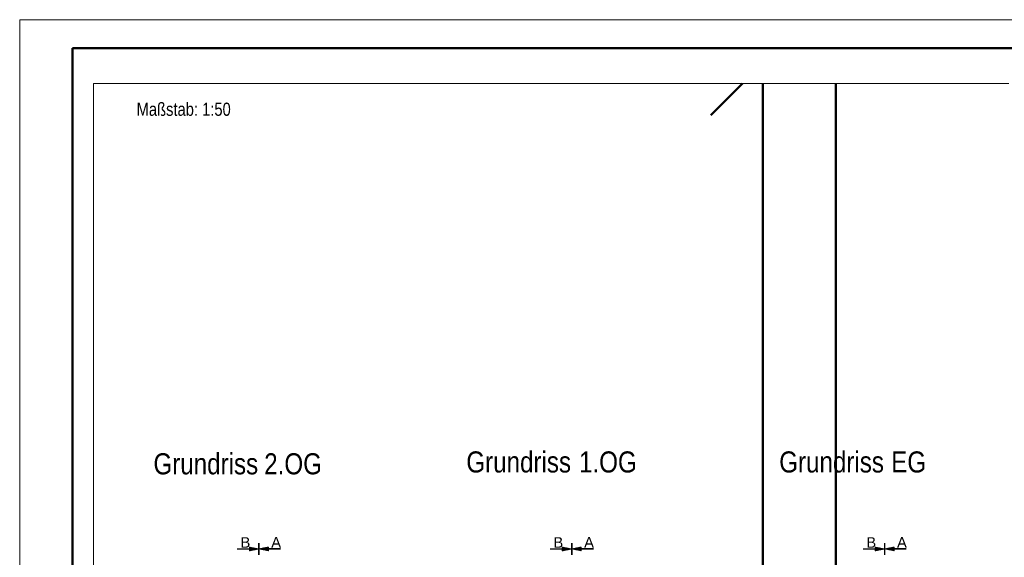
# Model space of a CAD drawing. Extents: x 294 to 994, y 7 to 427.
# Tile 20 of 33: x 294 to 481, y 325 to 427. Entities that reach past the tile are written whole.
import ezdxf

# ---------------------------------------------------------------- set-up
doc = ezdxf.new("R2010")
doc.units = 0
doc.linetypes.add('AUSGEZOGEN', pattern=[0])
doc.layers.get('0').update_dxf_attribs({"lineweight": 5})
doc.layers.add('_3d_View_', color=7, linetype='Continuous')
for name, color, linetype, lineweight in [('iwb_Kopf', 7, 'Continuous', 35), ('iwb_Rahmen', 7, 'Continuous', 50), ('Technik-mittel', 7, 'Continuous', 13)]:
    doc.layers.add(name, color=color, linetype=linetype, lineweight=lineweight)
doc.layers.add('X_Geometrie', color=3, linetype='Continuous', lineweight=50, true_color=0x00ff00, plot=False)
doc.styles.add('Arial', font='arial.ttf')
doc.styles.get("Standard").update_dxf_attribs({"font": 'arial.ttf'})

# ---------------------------------------------------------------- blocks, each defined once
blk = doc.blocks.new('Polygon-A05LE1VBBH', base_point=(448.82, 16.37))
at = {"color": 0, "linetype": 'ByBlock', "lineweight": -2, "ltscale": 0.5}
blk.add_line((448.82, 16.37), (448.82, 414.66), dxfattribs=at)
blk = doc.blocks.new('Polygon-A05LE1VDBH', base_point=(308.09, 24.48))
at = {"color": 0, "linetype": 'ByBlock', "lineweight": -2, "ltscale": 0.5}
blk.add_line((435.01, 414.66), (435.01, 24.48), dxfattribs=at)
blk = doc.blocks.new('MText-A05LE1W7BH', base_point=(319.43, 340.49))
at = {"color": 0, "linetype": 'ByBlock', "lineweight": -2, "ltscale": 0.13, "char_height": 4, "attachment_point": 1}
for s, insert in [('{\\fArial Narrow;Grundriss}', (319.43, 344.49)), ('{\\fArial Narrow;2.OG}', (340.44, 344.49))]:
    blk.add_mtext(s, dxfattribs=dict(at, insert=insert))
blk = doc.blocks.new('MText-A05LE1WTBH', base_point=(378.77, 340.84))
at = {"color": 0, "linetype": 'ByBlock', "lineweight": -2, "ltscale": 0.13, "char_height": 4, "attachment_point": 1}
for s, insert in [('{\\fArial Narrow;Grundriss}', (378.77, 344.84)), ('{\\fArial Narrow;1.OG}', (400.14, 344.84))]:
    blk.add_mtext(s, dxfattribs=dict(at, insert=insert))
blk = doc.blocks.new('MText-A05LE227BH', base_point=(438.11, 340.84))
at = {"color": 0, "linetype": 'ByBlock', "lineweight": -2, "ltscale": 0.13, "char_height": 4, "attachment_point": 1}
for s, insert in [('{\\fArial Narrow;Grundriss}', (438.11, 344.84)), ('{\\fArial Narrow;EG}', (459.35, 344.84))]:
    blk.add_mtext(s, dxfattribs=dict(at, insert=insert))
blk = doc.blocks.new('Einzeiliger Text-A05LE24FBH', base_point=(335.95, 326.56))
at = {"color": 0, "lineweight": -2, "insert": (335.95, 328.56), "char_height": 2, "attachment_point": 1}
blk.add_mtext('{\\fArial;B}', dxfattribs=at)
blk = doc.blocks.new('Einzeiliger Text-A05LE24JBH', base_point=(460.45, 326.58))
at = {"color": 0, "lineweight": -2, "insert": (460.45, 328.58), "char_height": 2, "attachment_point": 1}
blk.add_mtext('{\\fArial;A}', dxfattribs=at)
blk = doc.blocks.new('Einzeiliger Text-A05LE24NBH', base_point=(401.11, 326.58))
at = {"color": 0, "lineweight": -2, "insert": (401.11, 328.58), "char_height": 2, "attachment_point": 1}
blk.add_mtext('{\\fArial;A}', dxfattribs=at)
blk = doc.blocks.new('Einzeiliger Text-A05LE24PBH', base_point=(395.29, 326.56))
at = {"color": 0, "lineweight": -2, "insert": (395.29, 328.56), "char_height": 2, "attachment_point": 1}
blk.add_mtext('{\\fArial;B}', dxfattribs=at)
blk = doc.blocks.new('Einzeiliger Text-A05LE24RBH', base_point=(454.63, 326.56))
at = {"color": 0, "lineweight": -2, "insert": (454.63, 328.56), "char_height": 2, "attachment_point": 1}
blk.add_mtext('{\\fArial;B}', dxfattribs=at)
blk = doc.blocks.new('Einzeiliger Text-A05LE24TBH', base_point=(341.77, 326.58))
at = {"color": 0, "lineweight": -2, "insert": (341.77, 328.58), "char_height": 2, "attachment_point": 1}
blk.add_mtext('{\\fArial;A}', dxfattribs=at)
blk = doc.blocks.new('3D-Ansicht-Rahmen-A05LE255BH', base_point=(308.09, 16.37))
at = {"color": 0, "linetype": 'ByBlock', "lineweight": -2, "ltscale": 0.13}
for p, q in [((308.09, 16.37), (308.09, 414.66)), ((308.09, 414.66), (481.68, 414.66))]:
    blk.add_line(p, q, dxfattribs=at)

msp = doc.modelspace()

# ---------------------------------------------------------------- linework, layer by layer
at = {"ltscale": 0.13}
for p, q in [((339.37, 325.26), (339.37, 327.42)), ((339.37, 325.24), (339.37, 327.4)), ((339.39, 325.26), (339.39, 327.42)), ((339.39, 325.24), (339.39, 327.4)), ((339.41, 325.26), (339.41, 327.42)), ((339.41, 325.24), (339.41, 327.4)), ((339.43, 325.26), (339.43, 327.42)), ((339.43, 325.24), (339.43, 327.4)), ((339.45, 325.26), (339.45, 327.42)), ((339.45, 325.24), (339.45, 327.4)), ((339.47, 325.26), (339.47, 327.42)), ((339.47, 325.24), (339.47, 327.4)), ((339.48, 325.26), (339.48, 327.42)), ((339.48, 325.24), (339.48, 327.4)), ((398.71, 325.26), (398.71, 327.42)), ((398.71, 325.24), (398.71, 327.4)), ((398.73, 325.26), (398.73, 327.42)), ((398.73, 325.24), (398.73, 327.4)), ((398.75, 325.26), (398.75, 327.42)), ((398.75, 325.24), (398.75, 327.4)), ((398.77, 325.26), (398.77, 327.42)), ((398.77, 325.24), (398.77, 327.4)), ((398.79, 325.26), (398.79, 327.42)), ((398.79, 325.24), (398.79, 327.4)), ((398.81, 325.26), (398.81, 327.42)), ((398.81, 325.24), (398.81, 327.4)), ((398.82, 325.26), (398.82, 327.42)), ((398.82, 325.24), (398.82, 327.4)), ((458.05, 325.26), (458.05, 327.42)), ((458.05, 325.24), (458.05, 327.4)), ((458.07, 325.26), (458.07, 327.42)), ((458.07, 325.24), (458.07, 327.4)), ((458.09, 325.26), (458.09, 327.42)), ((458.09, 325.24), (458.09, 327.4)), ((458.11, 325.26), (458.11, 327.42)), ((458.11, 325.24), (458.11, 327.4)), ((458.13, 325.26), (458.13, 327.42)), ((458.13, 325.24), (458.13, 327.4)), ((458.15, 325.26), (458.15, 327.42)), ((458.15, 325.24), (458.15, 327.4)), ((458.16, 325.26), (458.16, 327.42)), ((458.16, 325.24), (458.16, 327.4)), ((335.34, 326.38), (339.09, 326.38)), ((335.34, 326.36), (339.19, 326.36)), ((335.34, 326.34), (339.28, 326.34)), ((335.34, 326.32), (339.37, 326.32)), ((335.34, 326.3), (339.28, 326.3)), ((335.34, 326.28), (339.19, 326.28)), ((335.34, 326.26), (339.09, 326.26)), ((337.63, 326.67), (339.37, 326.32)), ((337.63, 326.67), (337.63, 326.32)), ((337.63, 326.65), (337.69, 326.65)), ((337.63, 326.64), (337.78, 326.64)), ((337.63, 326.62), (337.88, 326.62)), ((337.63, 326.6), (337.97, 326.6)), ((337.63, 326.58), (338.06, 326.58)), ((337.63, 326.56), (338.16, 326.56)), ((337.63, 326.54), (338.25, 326.54)), ((337.63, 326.52), (338.34, 326.52)), ((337.63, 326.51), (338.44, 326.51)), ((337.63, 326.49), (338.53, 326.49)), ((337.63, 326.47), (338.62, 326.47)), ((337.63, 326.45), (338.72, 326.45)), ((337.63, 326.43), (338.81, 326.43)), ((337.63, 326.41), (338.9, 326.41)), ((337.63, 326.39), (339, 326.39)), ((337.63, 326.32), (337.63, 325.97)), ((337.63, 325.97), (339.37, 326.32)), ((337.63, 326.25), (339, 326.25)), ((337.63, 326.23), (338.9, 326.23)), ((337.63, 326.21), (338.81, 326.21)), ((337.63, 326.19), (338.72, 326.19)), ((337.63, 326.17), (338.62, 326.17)), ((337.63, 326.15), (338.53, 326.15)), ((337.63, 326.13), (338.44, 326.13)), ((337.63, 326.12), (338.34, 326.12)), ((337.63, 326.1), (338.25, 326.1)), ((337.63, 326.08), (338.16, 326.08)), ((337.63, 326.06), (338.06, 326.06)), ((337.63, 326.04), (337.97, 326.04)), ((337.63, 326.02), (337.88, 326.02)), ((337.63, 326), (337.78, 326)), ((337.63, 325.99), (337.69, 325.99)), ((341.23, 326.68), (339.48, 326.34)), ((341.23, 325.99), (339.48, 326.34)), ((343.52, 326.34), (339.48, 326.34)), ((343.52, 326.36), (339.58, 326.36)), ((343.52, 326.32), (339.58, 326.32)), ((343.52, 326.38), (339.67, 326.38)), ((343.52, 326.3), (339.67, 326.3)), ((343.52, 326.39), (339.76, 326.39)), ((343.52, 326.28), (339.76, 326.28)), ((341.23, 326.41), (339.86, 326.41)), ((341.23, 326.26), (339.86, 326.26)), ((341.23, 326.43), (339.95, 326.43)), ((341.23, 326.25), (339.95, 326.25)), ((341.23, 326.45), (340.05, 326.45)), ((341.23, 326.23), (340.05, 326.23)), ((341.23, 326.47), (340.14, 326.47)), ((341.23, 326.21), (340.14, 326.21)), ((341.23, 326.49), (340.23, 326.49)), ((341.23, 326.19), (340.23, 326.19)), ((341.23, 326.51), (340.33, 326.51)), ((341.23, 326.17), (340.33, 326.17)), ((341.23, 326.52), (340.42, 326.52)), ((341.23, 326.15), (340.42, 326.15)), ((341.23, 326.54), (340.51, 326.54)), ((341.23, 326.13), (340.51, 326.13)), ((341.23, 326.56), (340.61, 326.56)), ((341.23, 326.12), (340.61, 326.12)), ((341.23, 326.58), (340.7, 326.58)), ((341.23, 326.1), (340.7, 326.1)), ((341.23, 326.6), (340.79, 326.6)), ((341.23, 326.08), (340.79, 326.08)), ((341.23, 326.62), (340.89, 326.62)), ((341.23, 326.06), (340.89, 326.06)), ((341.23, 326.64), (340.98, 326.64)), ((341.23, 326.04), (340.98, 326.04)), ((341.23, 326.65), (341.07, 326.65)), ((341.23, 326.02), (341.07, 326.02)), ((341.23, 326.67), (341.17, 326.67)), ((341.23, 326), (341.17, 326)), ((341.23, 326.68), (341.23, 326.34)), ((341.23, 326.34), (341.23, 325.99)), ((394.68, 326.38), (398.43, 326.38)), ((394.68, 326.36), (398.53, 326.36)), ((394.68, 326.34), (398.62, 326.34)), ((394.68, 326.32), (398.71, 326.32)), ((394.68, 326.3), (398.62, 326.3)), ((394.68, 326.28), (398.53, 326.28)), ((394.68, 326.26), (398.43, 326.26)), ((396.97, 326.67), (398.71, 326.32)), ((396.97, 326.67), (396.97, 326.32)), ((396.97, 326.65), (397.03, 326.65)), ((396.97, 326.64), (397.12, 326.64)), ((396.97, 326.62), (397.22, 326.62)), ((396.97, 326.6), (397.31, 326.6)), ((396.97, 326.58), (397.4, 326.58)), ((396.97, 326.56), (397.5, 326.56)), ((396.97, 326.54), (397.59, 326.54)), ((396.97, 326.52), (397.68, 326.52)), ((396.97, 326.51), (397.78, 326.51)), ((396.97, 326.49), (397.87, 326.49)), ((396.97, 326.47), (397.96, 326.47)), ((396.97, 326.45), (398.06, 326.45)), ((396.97, 326.43), (398.15, 326.43)), ((396.97, 326.41), (398.24, 326.41)), ((396.97, 326.39), (398.34, 326.39)), ((396.97, 326.32), (396.97, 325.97)), ((396.97, 325.97), (398.71, 326.32)), ((396.97, 326.25), (398.34, 326.25)), ((396.97, 326.23), (398.24, 326.23)), ((396.97, 326.21), (398.15, 326.21)), ((396.97, 326.19), (398.06, 326.19)), ((396.97, 326.17), (397.96, 326.17)), ((396.97, 326.15), (397.87, 326.15)), ((396.97, 326.13), (397.78, 326.13)), ((396.97, 326.12), (397.68, 326.12)), ((396.97, 326.1), (397.59, 326.1)), ((396.97, 326.08), (397.5, 326.08)), ((396.97, 326.06), (397.4, 326.06)), ((396.97, 326.04), (397.31, 326.04)), ((396.97, 326.02), (397.22, 326.02)), ((396.97, 326), (397.12, 326)), ((396.97, 325.99), (397.03, 325.99)), ((400.57, 326.68), (398.82, 326.34)), ((400.57, 325.99), (398.82, 326.34)), ((402.86, 326.34), (398.82, 326.34)), ((402.86, 326.36), (398.92, 326.36)), ((402.86, 326.32), (398.92, 326.32)), ((402.86, 326.38), (399.01, 326.38)), ((402.86, 326.3), (399.01, 326.3)), ((402.86, 326.39), (399.1, 326.39)), ((402.86, 326.28), (399.1, 326.28)), ((400.57, 326.41), (399.2, 326.41)), ((400.57, 326.26), (399.2, 326.26)), ((400.57, 326.43), (399.29, 326.43)), ((400.57, 326.25), (399.29, 326.25)), ((400.57, 326.45), (399.39, 326.45)), ((400.57, 326.23), (399.39, 326.23)), ((400.57, 326.47), (399.48, 326.47)), ((400.57, 326.21), (399.48, 326.21)), ((400.57, 326.49), (399.57, 326.49)), ((400.57, 326.19), (399.57, 326.19)), ((400.57, 326.51), (399.67, 326.51)), ((400.57, 326.17), (399.67, 326.17)), ((400.57, 326.52), (399.76, 326.52)), ((400.57, 326.15), (399.76, 326.15)), ((400.57, 326.54), (399.85, 326.54)), ((400.57, 326.13), (399.85, 326.13)), ((400.57, 326.56), (399.95, 326.56)), ((400.57, 326.12), (399.95, 326.12)), ((400.57, 326.58), (400.04, 326.58)), ((400.57, 326.1), (400.04, 326.1)), ((400.57, 326.6), (400.13, 326.6)), ((400.57, 326.08), (400.13, 326.08)), ((400.57, 326.62), (400.23, 326.62)), ((400.57, 326.06), (400.23, 326.06)), ((400.57, 326.64), (400.32, 326.64)), ((400.57, 326.04), (400.32, 326.04)), ((400.57, 326.65), (400.41, 326.65)), ((400.57, 326.02), (400.41, 326.02)), ((400.57, 326.67), (400.51, 326.67)), ((400.57, 326), (400.51, 326)), ((400.57, 326.68), (400.57, 326.34)), ((400.57, 326.34), (400.57, 325.99)), ((454.02, 326.38), (457.77, 326.38)), ((454.02, 326.36), (457.87, 326.36)), ((454.02, 326.34), (457.96, 326.34)), ((454.02, 326.32), (458.05, 326.32)), ((454.02, 326.3), (457.96, 326.3)), ((454.02, 326.28), (457.87, 326.28)), ((454.02, 326.26), (457.77, 326.26)), ((456.31, 326.67), (458.05, 326.32)), ((456.31, 326.67), (456.31, 326.32)), ((456.31, 326.65), (456.37, 326.65)), ((456.31, 326.64), (456.46, 326.64)), ((456.31, 326.62), (456.56, 326.62)), ((456.31, 326.6), (456.65, 326.6)), ((456.31, 326.58), (456.74, 326.58)), ((456.31, 326.56), (456.84, 326.56)), ((456.31, 326.54), (456.93, 326.54)), ((456.31, 326.52), (457.02, 326.52)), ((456.31, 326.51), (457.12, 326.51)), ((456.31, 326.49), (457.21, 326.49)), ((456.31, 326.47), (457.3, 326.47)), ((456.31, 326.45), (457.4, 326.45)), ((456.31, 326.43), (457.49, 326.43)), ((456.31, 326.41), (457.59, 326.41)), ((456.31, 326.39), (457.68, 326.39)), ((456.31, 326.32), (456.31, 325.97)), ((456.31, 325.97), (458.05, 326.32)), ((456.31, 326.25), (457.68, 326.25)), ((456.31, 326.23), (457.59, 326.23)), ((456.31, 326.21), (457.49, 326.21)), ((456.31, 326.19), (457.4, 326.19)), ((456.31, 326.17), (457.3, 326.17)), ((456.31, 326.15), (457.21, 326.15)), ((456.31, 326.13), (457.12, 326.13)), ((456.31, 326.12), (457.02, 326.12)), ((456.31, 326.1), (456.93, 326.1)), ((456.31, 326.08), (456.84, 326.08)), ((456.31, 326.06), (456.74, 326.06)), ((456.31, 326.04), (456.65, 326.04)), ((456.31, 326.02), (456.56, 326.02)), ((456.31, 326), (456.46, 326)), ((456.31, 325.99), (456.37, 325.99)), ((459.91, 326.68), (458.16, 326.34)), ((459.91, 325.99), (458.16, 326.34)), ((462.2, 326.34), (458.16, 326.34)), ((462.2, 326.36), (458.26, 326.36)), ((462.2, 326.32), (458.26, 326.32)), ((462.2, 326.38), (458.35, 326.38)), ((462.2, 326.3), (458.35, 326.3)), ((462.2, 326.39), (458.45, 326.39)), ((462.2, 326.28), (458.45, 326.28)), ((459.91, 326.41), (458.54, 326.41)), ((459.91, 326.26), (458.54, 326.26)), ((459.91, 326.43), (458.63, 326.43)), ((459.91, 326.25), (458.63, 326.25)), ((459.91, 326.45), (458.73, 326.45)), ((459.91, 326.23), (458.73, 326.23)), ((459.91, 326.47), (458.82, 326.47)), ((459.91, 326.21), (458.82, 326.21)), ((459.91, 326.49), (458.91, 326.49)), ((459.91, 326.19), (458.91, 326.19)), ((459.91, 326.51), (459.01, 326.51)), ((459.91, 326.17), (459.01, 326.17)), ((459.91, 326.52), (459.1, 326.52)), ((459.91, 326.15), (459.1, 326.15)), ((459.91, 326.54), (459.19, 326.54)), ((459.91, 326.13), (459.19, 326.13)), ((459.91, 326.56), (459.29, 326.56)), ((459.91, 326.12), (459.29, 326.12)), ((459.91, 326.58), (459.38, 326.58)), ((459.91, 326.1), (459.38, 326.1)), ((459.91, 326.6), (459.47, 326.6)), ((459.91, 326.08), (459.47, 326.08)), ((459.91, 326.62), (459.57, 326.62)), ((459.91, 326.06), (459.57, 326.06)), ((459.91, 326.64), (459.66, 326.64)), ((459.91, 326.04), (459.66, 326.04)), ((459.91, 326.65), (459.75, 326.65)), ((459.91, 326.02), (459.75, 326.02)), ((459.91, 326.67), (459.85, 326.67)), ((459.91, 326), (459.85, 326)), ((459.91, 326.68), (459.91, 326.34)), ((459.91, 326.34), (459.91, 325.99))]:
    msp.add_line(p, q, dxfattribs=at)
at = {"layer": 'iwb_Rahmen', "color": 8, "lineweight": 18, "ltscale": 0.18, "true_color": 0x808080}
for p, q in [((294.07, 6.8), (294.07, 426.8)), ((294.07, 426.8), (994.07, 426.8))]:
    msp.add_line(p, q, dxfattribs=at)
at = {"layer": 'iwb_Rahmen', "ltscale": 0.5}
for p, q in [((304.07, 421.38), (304.07, 11.8)), ((989.07, 421.38), (304.07, 421.38))]:
    msp.add_line(p, q, dxfattribs=at)
at = {"layer": 'X_Geometrie', "ltscale": 0.5}
msp.add_line((431.14, 414.66), (425.17, 408.69), dxfattribs=at)

# ---------------------------------------------------------------- block references
at = {"ltscale": 0.13}
for name, p in [('Einzeiliger Text-A05LE24FBH', (335.95, 326.56)), ('Einzeiliger Text-A05LE24TBH', (341.77, 326.58)), ('Einzeiliger Text-A05LE24PBH', (395.29, 326.56)), ('Einzeiliger Text-A05LE24NBH', (401.11, 326.58)), ('Einzeiliger Text-A05LE24RBH', (454.63, 326.56)), ('Einzeiliger Text-A05LE24JBH', (460.45, 326.58))]:
    msp.add_blockref(name, p, dxfattribs=at)
at = {"layer": '_3d_View_', "color": 7, "linetype": 'Continuous', "lineweight": 13}
msp.add_blockref('3D-Ansicht-Rahmen-A05LE255BH', (308.09, 16.37), dxfattribs=at)
at = {"layer": 'Technik-mittel', "ltscale": 0.13}
for name, p in [('MText-A05LE1W7BH', (319.43, 340.49)), ('MText-A05LE1WTBH', (378.77, 340.84)), ('MText-A05LE227BH', (438.11, 340.84))]:
    msp.add_blockref(name, p, dxfattribs=at)
at = {"layer": 'X_Geometrie', "ltscale": 0.5}
for name, p in [('Polygon-A05LE1VDBH', (308.09, 24.48)), ('Polygon-A05LE1VBBH', (448.82, 16.37))]:
    msp.add_blockref(name, p, dxfattribs=at)

# ---------------------------------------------------------------- texts
at = {"layer": 'iwb_Kopf', "color": 7, "linetype": 'AUSGEZOGEN', "lineweight": 18, "ltscale": 0.18, "true_color": 0xffffff, "style": 'Arial', "width": 0.8}
msp.add_text('Maßstab: 1:50', height=2.5, dxfattribs=at).set_placement((316.24, 408.55))

doc.saveas('drawing.dxf')
